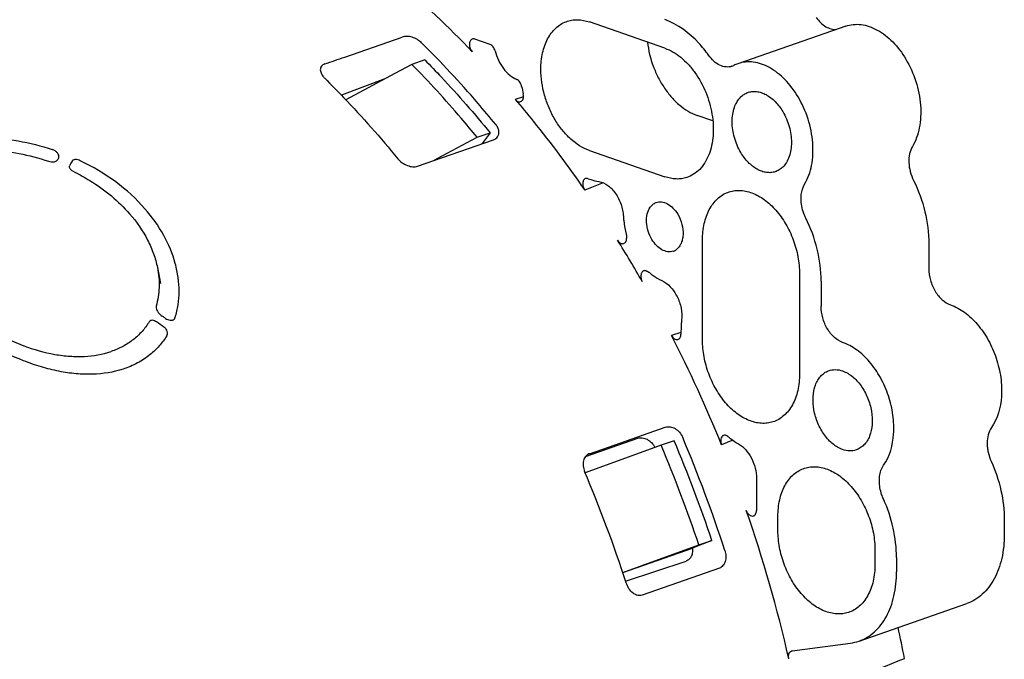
# Model space of a CAD drawing. Header units: millimetres. Extents: x 54 to 441, y 33 to 397.
# Tile 10 of 16: x 183 to 247, y 127 to 169. Entities that reach past the tile are written whole.
import ezdxf

# ---------------------------------------------------------------- set-up
doc = ezdxf.new("R2010")
doc.units = ezdxf.units.MM
doc.header["$LTSCALE"] = 30.734
doc.layers.add('A023133_4_1', color=7, linetype='CONTINUOUS')
doc.layers.add('A023134_9_1', color=7, linetype='CONTINUOUS')

msp = doc.modelspace()

# ---------------------------------------------------------------- linework, layer by layer
at = {"layer": 'A023133_4_1', "color": 7, "linetype": 'CONTINUOUS'}
for p, q in [((208.538, 166.367), (207.431, 165.772)), ((209.387, 166.663), (208.538, 166.367)), ((207.431, 165.772), (204.211, 164.041)), ((210.21, 160.187), (212.825, 161.593)), ((212.825, 161.593), (213.673, 161.889)), ((213.673, 161.889), (213.158, 161.172)), ((209.988, 160.068), (210.21, 160.187)), ((225.743, 141.682), (224.895, 141.386)), ((224.895, 141.386), (219.903, 139.582)), ((228.218, 135.138), (226.985, 134.644)), ((227.37, 134.842), (228.218, 135.138)), ((222.373, 133.036), (227.37, 134.842)), ((222.375, 133.032), (226.951, 134.632))]:
    msp.add_line(p, q, dxfattribs=at)
for centre, radius, start, end in [((142.863, 106.6), 90, 18.48647, 22.94201), ((141.905, 106.263), 90.116, 18.48936, 22.93913)]:
    msp.add_arc(centre, radius, start, end, dxfattribs=at)
for points, knots in [([(212.825, 161.593), (212.481, 162.012), (211.108, 163.652), (209.66, 165.23), (208.538, 166.367)], [0, 0, 0, 0, 0.253297, 1, 1, 1, 1]), ([(209.387, 166.663), (209.757, 166.288), (211.241, 164.747), (212.652, 163.135), (213.673, 161.889)], [0, 0, 0, 0, 0.246685, 1, 1, 1, 1])]:
    msp.add_open_spline(points, degree=3, knots=knots, dxfattribs=at)
at = {"layer": 'A023134_9_1', "color": 7, "linetype": 'CONTINUOUS'}
for p, q in [((225.135, 167.43), (220.185, 169.156)), ((237.006, 168.882), (229.935, 166.417)), ((204.14, 166.853), (207.903, 168.165)), ((213.667, 167.678), (212.67, 168.026)), ((206.764, 165.414), (203.917, 164.348)), ((215.865, 164.238), (215.325, 164.068)), ((228.29, 162.661), (227.256, 163.021)), ((208.916, 159.694), (213.898, 161.43)), ((185.356, 160.223), (185.304, 160.128)), ((220.185, 160.72), (225.135, 158.995)), ((221.097, 158.598), (219.877, 158.124)), ((227.609, 148.291), (227.609, 154.852)), ((242.459, 154.605), (242.459, 152.965)), ((191.846, 153.037), (192.054, 151.995)), ((233.973, 152.633), (233.973, 146.072)), ((235.388, 152.14), (235.388, 150.5)), ((226.196, 148.786), (225.57, 148.593)), ((221.498, 141.287), (225.167, 142.566)), ((219.925, 140.641), (223.355, 141.84)), ((229.608, 141.707), (228.858, 141.414)), ((220.185, 140.829), (220.154, 140.817)), ((220.185, 140.829), (221.498, 141.287)), ((231.145, 139.216), (231.145, 137.097)), ((232.559, 135.786), (232.559, 136.724)), ((247.408, 136.477), (247.408, 135.54)), ((238.923, 134.505), (238.923, 133.568)), ((222.565, 132.461), (226.529, 133.79)), ((240.337, 134.012), (240.337, 133.075)), ((228.715, 133.323), (223.64, 131.554)), ((237.881, 128.539), (244.952, 131.004)), ((233.486, 127.892), (237.313, 128.404))]:
    msp.add_line(p, q, dxfattribs=at)
for centre, radius, start, end in [((229.249, 167.082), 0.885, 289.23251, 297.49186), ((230.628, 164.432), 2.102, 109.23509, 117.48611), ((225.087, 166.673), 9.507, 190.62195, 193.59601), ((297.651, 98.781), 127.127, 151.20131, 151.34844), ((150.387, 110.196), 84.418, 29.77764, 31.92547), ((225.442, 154.829), 0.756, 287.95743, 302.52677), ((153.38, 92.936), 68.349, 55.31706, 55.80983), ((145.944, 107.79), 89.472, 22.07341, 27.13228), ((142.307, 106.403), 91.194, 17.93541, 22.90348), ((135.95, 104.189), 91.113, 18.01118, 22.91504), ((144.717, 107.238), 90.815, 12.81515, 19.20561), ((153.979, 110.232), 88.562, 11.17947, 12.51984), ((236.93, 131.273), 2.895, 277.60461, 289.17104), ((233.515, 127.671), 0.223, 97.6163, 109.17133)]:
    msp.add_arc(centre, radius, start, end, dxfattribs=at)
msp.add_ellipse((-132.05, 10.771), major_axis=(1225.757, 483.174), ratio=0.022444, start_param=-1.281987, end_param=-1.270527, dxfattribs=at)
for points, knots in [([(205.899, 173.204), (206.472, 172.755), (208.782, 170.876), (210.95, 168.825), (212.506, 167.2)], [0, 0, 0, 0, 0.24444, 1, 1, 1, 1]), ([(218.66, 169.171), (218.777, 169.215), (219.02, 169.281), (219.538, 169.321), (219.933, 169.243), (220.185, 169.156)], [0, 0, 0, 0, 0.240276, 0.484651, 1, 1, 1, 1]), ([(228, 166.977), (227.803, 167.254), (227.028, 168.218), (225.985, 169.008), (225.135, 169.305)], [0, 0, 0, 0, 0.274162, 1, 1, 1, 1]), ([(235.071, 169.441), (235.159, 169.318), (235.348, 169.095), (235.679, 168.837), (236.029, 168.682), (236.273, 168.655), (236.387, 168.664)], [0, 0, 0, 0, 0.285347, 0.547613, 0.784512, 1, 1, 1, 1]), ([(217.003, 166.047), (217.003, 166.408), (217.054, 166.94), (217.243, 167.603), (217.434, 168.042), (217.675, 168.426), (217.963, 168.749), (218.291, 169.003), (218.535, 169.124), (218.66, 169.171)], [0, 0, 0, 0, 0.288379, 0.422662, 0.549722, 0.669831, 0.783846, 0.893234, 1, 1, 1, 1]), ([(237.006, 168.882), (237.164, 168.936), (237.499, 169.009), (238.024, 168.999), (238.56, 168.87), (239.294, 168.54), (240.159, 167.847), (240.703, 167.122), (240.945, 166.716)], [0, 0, 0, 0, 0.103603, 0.21039, 0.322982, 0.443095, 0.707244, 1, 1, 1, 1]), ([(209.182, 167.779), (209.098, 167.862), (208.904, 168.011), (208.572, 168.16), (208.227, 168.225), (208, 168.199), (207.903, 168.165)], [0, 0, 0, 0, 0.253184, 0.520599, 0.777857, 1, 1, 1, 1]), ([(212.497, 168.026), (212.469, 168.015), (212.415, 167.979), (212.357, 167.897), (212.322, 167.791), (212.309, 167.626), (212.354, 167.413), (212.446, 167.261), (212.506, 167.2)], [0, 0, 0, 0, 0.096081, 0.200577, 0.317432, 0.446528, 0.726024, 1, 1, 1, 1]), ([(212.67, 168.026), (212.641, 168.036), (212.582, 168.047), (212.523, 168.037), (212.497, 168.026)], [0, 0, 0, 0, 0.516487, 1, 1, 1, 1]), ([(214.045, 162.428), (213.657, 162.901), (212.105, 164.746), (210.46, 166.514), (209.181, 167.779)], [0, 0, 0, 0, 0.253726, 1, 1, 1, 1]), ([(213.998, 167.259), (213.973, 167.354), (213.894, 167.524), (213.747, 167.651), (213.667, 167.678)], [0, 0, 0, 0, 0.538652, 1, 1, 1, 1]), ([(223.994, 167.827), (224.059, 167.289), (224.256, 166.488), (224.692, 165.496), (225.098, 164.807), (225.57, 164.196), (226.242, 163.536), (226.841, 163.166), (227.256, 163.021)], [0, 0, 0, 0, 0.267934, 0.402682, 0.534722, 0.661961, 0.782688, 1, 1, 1, 1]), ([(225.135, 167.43), (225.513, 167.298), (226.06, 166.969), (226.682, 166.38), (227.279, 165.644), (227.869, 164.561), (228.279, 163.145), (228.363, 161.733), (228.141, 160.638), (227.782, 159.914), (227.445, 159.478), (227.04, 159.145), (226.73, 159), (226.572, 158.949)], [0, 0, 0, 0, 0.115763, 0.1798, 0.247251, 0.388839, 0.532673, 0.669998, 0.793874, 0.849983, 0.902383, 0.951937, 1, 1, 1, 1]), ([(126.433, 165.66), (127.512, 166.008), (129.728, 166.571), (133.157, 166.996), (136.674, 167.003), (140.254, 166.592), (143.871, 165.767), (147.5, 164.534), (151.116, 162.904), (155.967, 160.17), (161.848, 155.79), (168.332, 149.303), (174.195, 141.673), (179.275, 133.111), (183.438, 123.85), (186.569, 114.143), (188.581, 104.258), (189.42, 94.464), (189.061, 85.029), (187.748, 77.559), (186.086, 72.018), (184.112, 66.987), (182.174, 63.476), (180.683, 61.341)], [0, 0, 0, 0, 0.02397, 0.048191, 0.072858, 0.098147, 0.124203, 0.151139, 0.179034, 0.207932, 0.268722, 0.333353, 0.401255, 0.471595, 0.543366, 0.615461, 0.686755, 0.756174, 0.822775, 0.885824, 0.915893, 0.944944, 1, 1, 1, 1]), ([(213.998, 167.259), (214.052, 167.046), (214.201, 166.637), (214.527, 166.091), (214.932, 165.656), (215.255, 165.45), (215.42, 165.381)], [0, 0, 0, 0, 0.270698, 0.534318, 0.779737, 1, 1, 1, 1]), ([(229.54, 166.246), (229.48, 166.225), (229.352, 166.196), (229.08, 166.193), (228.721, 166.302), (228.326, 166.578), (228.103, 166.833), (228, 166.977)], [0, 0, 0, 0, 0.105688, 0.214072, 0.446666, 0.709002, 1, 1, 1, 1]), ([(240.945, 166.716), (241.219, 166.257), (241.658, 165.273), (241.921, 163.967), (241.938, 162.937), (241.829, 162.01), (241.603, 161.352), (241.379, 160.977)], [0, 0, 0, 0, 0.267783, 0.533522, 0.660644, 0.781511, 1, 1, 1, 1]), ([(202.827, 166.397), (202.783, 166.381), (202.701, 166.343), (202.604, 166.254), (202.546, 166.144), (202.534, 166.063), (202.534, 166.023)], [0, 0, 0, 0, 0.27733, 0.52632, 0.761321, 1, 1, 1, 1]), ([(202.534, 166.023), (202.534, 165.925), (202.586, 165.772), (202.704, 165.592), (202.783, 165.503), (202.827, 165.46)], [0, 0, 0, 0, 0.451111, 0.714221, 1, 1, 1, 1]), ([(220.185, 160.72), (219.735, 160.877), (219.093, 161.297), (218.393, 162.045), (217.913, 162.738), (217.52, 163.513), (217.134, 164.605), (217.003, 165.475), (217.003, 166.047)], [0, 0, 0, 0, 0.218246, 0.340608, 0.469608, 0.602905, 0.737746, 1, 1, 1, 1]), ([(233.874, 164.252), (233.631, 164.657), (233.088, 165.382), (232.223, 166.075), (231.489, 166.406), (230.953, 166.534), (230.428, 166.545), (230.093, 166.472), (229.935, 166.417)], [0, 0, 0, 0, 0.292756, 0.556905, 0.677018, 0.78961, 0.896397, 1, 1, 1, 1]), ([(202.827, 165.46), (203.243, 165.047), (204.908, 163.348), (206.484, 161.563), (207.621, 160.176)], [0, 0, 0, 0, 0.246314, 1, 1, 1, 1]), ([(215.743, 164.921), (215.724, 165.022), (215.65, 165.205), (215.503, 165.346), (215.42, 165.381)], [0, 0, 0, 0, 0.534242, 1, 1, 1, 1]), ([(144.075, 164.173), (146.992, 163.125), (151.282, 160.983), (156.599, 157.307), (160.55, 154.018), (164.341, 150.289), (167.937, 146.152), (171.306, 141.648), (175.48, 135.164), (179.93, 126.409), (183.24, 117.105), (185.155, 109.45), (186.538, 101.841), (187.001, 96.077), (187.025, 92.272)], [0, 0, 0, 0, 0.105224, 0.161191, 0.219317, 0.279488, 0.341527, 0.405205, 0.470252, 0.603138, 0.737577, 0.80453, 0.870816, 1, 1, 1, 1]), ([(187.792, 92.549), (187.769, 96.353), (187.305, 102.115), (185.923, 109.722), (184.008, 117.374), (180.699, 126.675), (176.25, 135.427), (172.078, 141.909), (168.71, 146.412), (165.115, 150.547), (161.326, 154.275), (157.376, 157.563), (152.06, 161.238), (147.772, 163.379), (144.856, 164.427)], [0, 0, 0, 0, 0.129184, 0.19547, 0.262423, 0.396862, 0.529748, 0.594795, 0.658473, 0.720512, 0.780683, 0.838809, 0.894776, 1, 1, 1, 1]), ([(215.671, 163.926), (215.709, 163.938), (215.784, 163.988), (215.851, 164.114), (215.874, 164.27), (215.86, 164.382), (215.846, 164.438)], [0, 0, 0, 0, 0.205079, 0.436606, 0.704407, 1, 1, 1, 1]), ([(229.554, 162.609), (229.554, 162.773), (229.577, 163.09), (229.685, 163.537), (229.862, 163.925), (230.03, 164.142), (230.124, 164.233)], [0, 0, 0, 0, 0.278641, 0.5387, 0.778645, 1, 1, 1, 1]), ([(230.124, 164.233), (230.188, 164.296), (230.326, 164.408), (230.485, 164.488), (230.567, 164.519)], [0, 0, 0, 0, 0.506819, 1, 1, 1, 1]), ([(230.567, 164.519), (230.658, 164.553), (230.853, 164.6), (231.16, 164.599), (231.474, 164.528), (231.905, 164.339), (232.413, 163.936), (232.732, 163.512), (232.874, 163.275)], [0, 0, 0, 0, 0.103688, 0.210348, 0.322731, 0.442665, 0.706772, 1, 1, 1, 1]), ([(234.308, 158.512), (234.532, 158.887), (234.758, 159.545), (234.867, 160.472), (234.85, 161.502), (234.587, 162.808), (234.148, 163.792), (233.874, 164.252)], [0, 0, 0, 0, 0.218489, 0.339356, 0.466478, 0.732217, 1, 1, 1, 1]), ([(184.891, 91.502), (184.868, 95.31), (184.404, 101.079), (183.02, 108.695), (181.103, 116.356), (177.79, 125.669), (173.336, 134.432), (169.158, 140.922), (165.787, 145.43), (162.187, 149.57), (158.393, 153.302), (154.439, 156.594), (149.116, 160.274), (144.823, 162.417), (141.904, 163.466)], [0, 0, 0, 0, 0.129183, 0.19547, 0.262423, 0.396862, 0.529748, 0.594795, 0.658473, 0.720512, 0.780683, 0.838809, 0.894776, 1, 1, 1, 1]), ([(142.611, 163.696), (145.53, 162.647), (149.822, 160.505), (155.142, 156.826), (159.096, 153.536), (162.889, 149.804), (166.487, 145.665), (169.858, 141.158), (174.034, 134.67), (178.487, 125.91), (181.799, 116.6), (183.716, 108.941), (185.099, 101.327), (185.563, 95.56), (185.586, 91.752)], [0, 0, 0, 0, 0.105224, 0.161191, 0.219317, 0.279488, 0.341527, 0.405205, 0.470252, 0.603138, 0.737577, 0.80453, 0.870817, 1, 1, 1, 1]), ([(186.341, 92.025), (186.318, 95.831), (185.855, 101.597), (184.472, 109.208), (182.556, 116.865), (179.245, 126.172), (174.793, 134.929), (170.618, 141.415), (167.248, 145.921), (163.651, 150.058), (159.86, 153.789), (155.907, 157.079), (150.588, 160.756), (146.298, 162.898), (143.38, 163.947)], [0, 0, 0, 0, 0.129183, 0.19547, 0.262423, 0.396862, 0.529748, 0.594795, 0.658473, 0.720512, 0.780683, 0.838809, 0.894776, 1, 1, 1, 1]), ([(215.325, 164.069), (215.349, 164.04), (215.401, 163.989), (215.49, 163.935), (215.582, 163.911), (215.643, 163.917), (215.671, 163.926)], [0, 0, 0, 0, 0.287693, 0.548326, 0.782807, 1, 1, 1, 1]), ([(215.325, 164.069), (215.723, 163.599), (217.314, 161.674), (218.807, 159.67), (219.877, 158.124)], [0, 0, 0, 0, 0.246882, 1, 1, 1, 1]), ([(183.441, 90.978), (183.417, 94.789), (182.953, 100.561), (181.569, 108.182), (179.65, 115.848), (176.335, 125.166), (171.879, 133.934), (167.698, 140.428), (164.325, 144.939), (160.723, 149.081), (156.927, 152.816), (152.97, 156.11), (147.644, 159.791), (143.349, 161.936), (140.427, 162.986)], [0, 0, 0, 0, 0.129183, 0.195469, 0.262423, 0.396862, 0.529748, 0.594795, 0.658473, 0.720512, 0.780683, 0.838809, 0.894776, 1, 1, 1, 1]), ([(141.147, 163.22), (144.067, 162.17), (148.362, 160.027), (153.686, 156.346), (157.642, 153.053), (161.437, 149.319), (165.037, 145.178), (168.41, 140.668), (172.589, 134.176), (177.044, 125.411), (180.358, 116.096), (182.276, 108.432), (183.66, 100.814), (184.124, 95.043), (184.147, 91.233)], [0, 0, 0, 0, 0.105224, 0.161191, 0.219317, 0.279488, 0.341527, 0.405205, 0.470252, 0.603138, 0.737577, 0.80453, 0.870817, 1, 1, 1, 1]), ([(232.874, 163.275), (233.056, 162.969), (233.336, 162.311), (233.468, 161.44), (233.42, 160.773), (233.312, 160.325), (233.135, 159.937), (232.967, 159.72), (232.874, 159.63)], [0, 0, 0, 0, 0.275608, 0.545747, 0.672318, 0.790453, 0.899448, 1, 1, 1, 1]), ([(214.164, 161.621), (214.201, 161.672), (214.255, 161.796), (214.259, 162.007), (214.188, 162.227), (214.099, 162.363), (214.045, 162.428)], [0, 0, 0, 0, 0.216916, 0.44901, 0.709045, 1, 1, 1, 1]), ([(230.124, 160.588), (229.941, 160.894), (229.661, 161.552), (229.554, 162.26), (229.554, 162.609)], [0, 0, 0, 0, 0.50501, 1, 1, 1, 1]), ([(176.689, 161.069), (176.969, 161.166), (177.56, 161.331), (178.835, 161.558), (180.201, 161.617), (181.617, 161.521), (183.107, 161.31), (184.219, 161.029), (184.949, 160.787)], [0, 0, 0, 0, 0.105934, 0.218687, 0.462325, 0.591957, 0.725462, 1, 1, 1, 1]), ([(213.898, 161.43), (213.952, 161.449), (214.052, 161.499), (214.133, 161.578), (214.164, 161.621)], [0, 0, 0, 0, 0.51638, 1, 1, 1, 1]), ([(241.379, 160.977), (241.293, 160.832), (241.168, 160.49), (241.127, 159.926), (241.218, 159.328), (241.363, 158.939), (241.456, 158.753)], [0, 0, 0, 0, 0.218597, 0.464419, 0.729297, 1, 1, 1, 1]), ([(177.546, 160.326), (178.05, 160.495), (179.156, 160.728), (180.92, 160.787), (182.806, 160.565), (184.07, 160.232), (184.699, 160.017)], [0, 0, 0, 0, 0.219031, 0.462742, 0.725539, 1, 1, 1, 1]), ([(185.377, 160.276), (185.387, 160.32), (185.377, 160.426), (185.29, 160.573), (185.143, 160.701), (185.017, 160.764), (184.949, 160.787)], [0, 0, 0, 0, 0.191598, 0.421696, 0.69719, 1, 1, 1, 1]), ([(232.377, 159.326), (232.286, 159.296), (232.093, 159.259), (231.792, 159.27), (231.485, 159.348), (231.066, 159.542), (230.573, 159.94), (230.262, 160.356), (230.124, 160.588)], [0, 0, 0, 0, 0.103535, 0.210459, 0.323263, 0.443551, 0.707727, 1, 1, 1, 1]), ([(184.699, 160.017), (184.762, 159.995), (184.887, 159.969), (185.065, 159.975), (185.212, 160.024), (185.283, 160.091), (185.304, 160.128)], [0, 0, 0, 0, 0.304554, 0.575728, 0.80531, 1, 1, 1, 1]), ([(186.096, 159.562), (186.081, 159.59), (186.062, 159.65), (186.077, 159.712), (186.09, 159.736)], [0, 0, 0, 0, 0.53415, 1, 1, 1, 1]), ([(186.378, 159.319), (186.318, 159.349), (186.211, 159.415), (186.122, 159.51), (186.096, 159.562)], [0, 0, 0, 0, 0.533781, 1, 1, 1, 1]), ([(186.785, 160.048), (186.732, 160.073), (186.626, 160.113), (186.489, 160.133), (186.389, 160.122), (186.327, 160.101), (186.279, 160.068), (186.256, 160.038), (186.247, 160.023)], [0, 0, 0, 0, 0.298156, 0.577171, 0.70096, 0.811185, 0.909312, 1, 1, 1, 1]), ([(191.026, 156.9), (190.456, 157.552), (189.131, 158.75), (187.599, 159.658), (186.785, 160.048)], [0, 0, 0, 0, 0.489529, 1, 1, 1, 1]), ([(207.621, 160.176), (207.701, 160.078), (207.894, 159.903), (208.231, 159.723), (208.582, 159.638), (208.816, 159.659), (208.916, 159.694)], [0, 0, 0, 0, 0.261938, 0.530036, 0.78138, 1, 1, 1, 1]), ([(232.874, 159.63), (232.803, 159.56), (232.648, 159.438), (232.469, 159.355), (232.377, 159.326)], [0, 0, 0, 0, 0.506875, 1, 1, 1, 1]), ([(186.378, 159.319), (186.73, 159.145), (187.583, 158.674), (188.834, 157.783), (189.655, 156.988), (190.022, 156.567)], [0, 0, 0, 0, 0.257089, 0.635423, 1, 1, 1, 1]), ([(226.572, 158.949), (226.461, 158.913), (226.229, 158.86), (225.741, 158.836), (225.371, 158.912), (225.135, 158.995)], [0, 0, 0, 0, 0.24003, 0.484672, 1, 1, 1, 1]), ([(219.93, 158.876), (219.905, 158.866), (219.856, 158.835), (219.801, 158.765), (219.764, 158.675), (219.74, 158.53), (219.765, 158.335), (219.832, 158.189), (219.877, 158.124)], [0, 0, 0, 0, 0.096443, 0.199955, 0.314346, 0.440289, 0.716759, 1, 1, 1, 1]), ([(220.108, 158.873), (220.079, 158.884), (220.019, 158.897), (219.957, 158.886), (219.93, 158.876)], [0, 0, 0, 0, 0.517463, 1, 1, 1, 1]), ([(220.108, 158.873), (220.167, 158.851), (220.397, 158.772), (220.636, 158.713), (220.815, 158.683)], [0, 0, 0, 0, 0.255915, 1, 1, 1, 1]), ([(220.815, 158.683), (221.021, 158.649), (221.329, 158.501), (221.67, 158.2), (221.91, 157.906), (222.113, 157.565), (222.271, 157.192), (222.378, 156.801), (222.412, 156.534), (222.419, 156.402)], [0, 0, 0, 0, 0.210531, 0.330339, 0.458301, 0.59222, 0.72925, 0.866224, 1, 1, 1, 1]), ([(234.076, 157.565), (234.076, 157.654), (234.093, 157.98), (234.185, 158.307), (234.308, 158.512)], [0, 0, 0, 0, 0.271358, 1, 1, 1, 1]), ([(241.456, 158.753), (241.779, 158.103), (242.273, 156.746), (242.459, 155.311), (242.459, 154.605)], [0, 0, 0, 0, 0.506924, 1, 1, 1, 1]), ([(227.609, 154.852), (227.609, 155.212), (227.66, 155.744), (227.849, 156.407), (228.041, 156.846), (228.282, 157.231), (228.569, 157.553), (228.898, 157.808), (229.142, 157.929), (229.267, 157.976)], [0, 0, 0, 0, 0.288379, 0.422662, 0.549722, 0.669831, 0.783846, 0.893234, 1, 1, 1, 1]), ([(229.267, 157.976), (229.387, 158.021), (229.64, 158.089), (230.038, 158.115), (230.446, 158.067), (231.012, 157.903), (231.712, 157.508), (232.46, 156.806), (233.098, 155.91), (233.588, 154.875), (233.898, 153.768), (233.973, 153.007), (233.973, 152.633)], [0, 0, 0, 0, 0.047671, 0.096219, 0.146532, 0.199301, 0.313494, 0.439925, 0.576362, 0.718636, 0.8616, 1, 1, 1, 1]), ([(224.288, 154.887), (224.186, 155.058), (224.025, 155.425), (223.918, 155.998), (223.953, 156.54), (224.083, 156.865), (224.174, 156.996)], [0, 0, 0, 0, 0.270247, 0.537557, 0.784341, 1, 1, 1, 1]), ([(224.174, 156.996), (224.223, 157.066), (224.337, 157.193), (224.485, 157.278), (224.561, 157.307)], [0, 0, 0, 0, 0.514156, 1, 1, 1, 1]), ([(224.561, 157.307), (224.617, 157.328), (224.737, 157.357), (224.996, 157.356), (225.335, 157.237), (225.697, 156.949), (225.894, 156.687), (225.981, 156.541)], [0, 0, 0, 0, 0.1038, 0.210574, 0.442064, 0.706456, 1, 1, 1, 1]), ([(234.385, 156.288), (234.335, 156.389), (234.162, 156.793), (234.076, 157.237), (234.076, 157.565)], [0, 0, 0, 0, 0.254039, 1, 1, 1, 1]), ([(190.022, 156.567), (190.479, 156.041), (191.072, 155.19), (191.61, 153.963), (191.784, 153.344), (191.846, 153.037)], [0, 0, 0, 0, 0.521001, 0.765974, 1, 1, 1, 1]), ([(193.011, 149.766), (193.096, 150.037), (193.224, 150.603), (193.288, 151.484), (193.225, 152.396), (192.966, 153.655), (192.305, 155.233), (191.496, 156.363), (191.026, 156.9)], [0, 0, 0, 0, 0.110568, 0.224417, 0.342204, 0.464394, 0.722647, 1, 1, 1, 1]), ([(222.419, 156.402), (222.424, 156.313), (222.453, 155.952), (222.519, 155.594), (222.587, 155.33)], [0, 0, 0, 0, 0.24578, 1, 1, 1, 1]), ([(225.981, 156.541), (226.104, 156.335), (226.287, 155.892), (226.354, 155.307), (226.294, 154.87), (226.197, 154.588), (226.051, 154.355), (225.919, 154.237), (225.849, 154.192)], [0, 0, 0, 0, 0.281462, 0.554445, 0.680257, 0.796132, 0.902034, 1, 1, 1, 1]), ([(235.388, 152.14), (235.388, 152.846), (235.202, 154.281), (234.708, 155.639), (234.385, 156.288)], [0, 0, 0, 0, 0.493076, 1, 1, 1, 1]), ([(222.587, 155.33), (222.595, 155.299), (222.623, 155.176), (222.634, 155.049), (222.632, 154.955)], [0, 0, 0, 0, 0.256131, 1, 1, 1, 1]), ([(222.035, 154.837), (222.061, 154.797), (222.117, 154.725), (222.219, 154.644), (222.329, 154.604), (222.404, 154.608), (222.437, 154.618)], [0, 0, 0, 0, 0.292318, 0.556694, 0.789537, 1, 1, 1, 1]), ([(222.437, 154.618), (222.465, 154.627), (222.521, 154.659), (222.583, 154.737), (222.622, 154.839), (222.631, 154.915), (222.632, 154.955)], [0, 0, 0, 0, 0.2168, 0.45009, 0.710866, 1, 1, 1, 1]), ([(225.675, 154.11), (225.619, 154.092), (225.5, 154.069), (225.247, 154.079), (224.918, 154.203), (224.565, 154.488), (224.373, 154.744), (224.288, 154.887)], [0, 0, 0, 0, 0.103635, 0.210667, 0.442994, 0.707433, 1, 1, 1, 1]), ([(191.846, 153.037), (191.931, 152.61), (191.99, 151.961), (191.911, 151.115), (191.82, 150.712), (191.762, 150.517)], [0, 0, 0, 0, 0.513853, 0.759959, 1, 1, 1, 1]), ([(223.743, 152.824), (223.72, 152.815), (223.674, 152.787), (223.62, 152.723), (223.582, 152.641), (223.554, 152.509), (223.567, 152.326), (223.621, 152.186), (223.658, 152.121)], [0, 0, 0, 0, 0.097011, 0.200406, 0.313725, 0.438155, 0.71262, 1, 1, 1, 1]), ([(223.904, 152.826), (223.877, 152.834), (223.822, 152.843), (223.768, 152.833), (223.743, 152.824)], [0, 0, 0, 0, 0.514529, 1, 1, 1, 1]), ([(223.904, 152.826), (223.927, 152.819), (224.025, 152.782), (224.114, 152.724), (224.175, 152.672)], [0, 0, 0, 0, 0.235496, 1, 1, 1, 1]), ([(224.175, 152.672), (224.235, 152.621), (224.472, 152.432), (224.735, 152.274), (224.939, 152.183)], [0, 0, 0, 0, 0.261355, 1, 1, 1, 1]), ([(242.459, 152.965), (242.459, 152.711), (242.536, 152.196), (242.789, 151.601), (243.076, 151.186), (243.387, 150.854), (243.673, 150.667), (243.873, 150.597)], [0, 0, 0, 0, 0.262405, 0.530121, 0.659195, 0.781628, 1, 1, 1, 1]), ([(224.939, 152.183), (225.147, 152.091), (225.437, 151.868), (225.744, 151.489), (226.015, 151.03), (226.233, 150.397), (226.266, 149.86), (226.239, 149.603)], [0, 0, 0, 0, 0.223905, 0.348826, 0.479497, 0.746027, 1, 1, 1, 1]), ([(191.762, 150.517), (191.759, 150.508), (191.751, 150.469), (191.752, 150.429), (191.757, 150.399)], [0, 0, 0, 0, 0.238463, 1, 1, 1, 1]), ([(243.873, 150.597), (244.2, 150.483), (244.852, 150.122), (245.691, 149.321), (246.394, 148.291), (246.913, 147.106), (247.163, 146.049), (247.238, 145.202), (247.224, 144.076), (246.973, 143.126), (246.562, 142.541)], [0, 0, 0, 0, 0.110029, 0.232693, 0.365448, 0.503541, 0.641209, 0.708156, 0.772937, 1, 1, 1, 1]), ([(191.757, 150.399), (191.764, 150.347), (191.803, 150.242), (191.931, 150.046), (192.067, 149.922), (192.168, 149.852)], [0, 0, 0, 0, 0.224982, 0.473375, 1, 1, 1, 1]), ([(236.802, 148.132), (236.602, 148.202), (236.316, 148.389), (236.005, 148.722), (235.718, 149.137), (235.465, 149.731), (235.388, 150.246), (235.388, 150.5)], [0, 0, 0, 0, 0.218372, 0.340805, 0.469879, 0.737595, 1, 1, 1, 1]), ([(191.307, 149.484), (191.171, 149.259), (190.855, 148.832), (190.268, 148.286), (189.578, 147.842), (189.068, 147.624), (188.802, 147.534)], [0, 0, 0, 0, 0.243356, 0.488775, 0.739891, 1, 1, 1, 1]), ([(191.788, 149.472), (191.745, 149.502), (191.656, 149.552), (191.516, 149.59), (191.386, 149.572), (191.326, 149.515), (191.307, 149.484)], [0, 0, 0, 0, 0.294679, 0.566583, 0.797159, 1, 1, 1, 1]), ([(192.375, 149.709), (192.358, 149.721), (192.314, 149.75), (192.247, 149.8), (192.194, 149.834), (192.168, 149.852)], [0, 0, 0, 0, 0.250114, 0.62489, 1, 1, 1, 1]), ([(192.375, 149.709), (192.423, 149.676), (192.521, 149.623), (192.676, 149.584), (192.821, 149.589), (192.905, 149.628), (192.937, 149.655)], [0, 0, 0, 0, 0.287262, 0.554133, 0.791114, 1, 1, 1, 1]), ([(192.937, 149.655), (192.954, 149.669), (192.985, 149.703), (193.004, 149.744), (193.011, 149.766)], [0, 0, 0, 0, 0.497305, 1, 1, 1, 1]), ([(226.239, 149.603), (226.23, 149.528), (226.202, 149.222), (226.193, 148.914), (226.196, 148.681)], [0, 0, 0, 0, 0.245756, 1, 1, 1, 1]), ([(181.038, 148.867), (181.69, 148.5), (183.011, 147.874), (184.741, 147.378), (186.092, 147.208), (187.334, 147.19), (188.244, 147.345), (188.802, 147.534)], [0, 0, 0, 0, 0.277515, 0.53981, 0.663363, 0.781261, 1, 1, 1, 1]), ([(192.456, 148.556), (192.481, 148.596), (192.515, 148.691), (192.501, 148.853), (192.42, 149.015), (192.327, 149.103), (192.273, 149.14)], [0, 0, 0, 0, 0.207698, 0.439599, 0.707285, 1, 1, 1, 1]), ([(225.57, 148.594), (225.594, 148.546), (225.651, 148.46), (225.759, 148.362), (225.879, 148.309), (225.963, 148.311), (225.999, 148.322)], [0, 0, 0, 0, 0.29368, 0.560249, 0.793001, 1, 1, 1, 1]), ([(225.999, 148.322), (226.029, 148.332), (226.088, 148.365), (226.151, 148.449), (226.189, 148.558), (226.196, 148.639), (226.196, 148.681)], [0, 0, 0, 0, 0.215016, 0.447787, 0.709291, 1, 1, 1, 1]), ([(189.589, 146.379), (188.949, 146.171), (187.908, 146.011), (186.493, 146.058), (185.364, 146.222), (184.212, 146.511), (182.645, 147.056), (181.507, 147.616), (180.771, 148.043)], [0, 0, 0, 0, 0.219005, 0.336954, 0.460497, 0.589339, 0.72286, 1, 1, 1, 1]), ([(192.456, 148.556), (192.311, 148.325), (191.98, 147.884), (191.581, 147.504), (191.367, 147.331)], [0, 0, 0, 0, 0.498714, 1, 1, 1, 1]), ([(232.229, 142.917), (232.108, 142.878), (231.855, 142.823), (231.319, 142.809), (230.614, 142.985), (229.814, 143.461), (229.082, 144.166), (228.46, 145.058), (227.984, 146.081), (227.683, 147.173), (227.609, 147.922), (227.609, 148.291)], [0, 0, 0, 0, 0.047628, 0.096326, 0.199687, 0.314527, 0.441311, 0.577722, 0.719652, 0.862104, 1, 1, 1, 1]), ([(239.491, 140.076), (239.902, 140.661), (240.153, 141.611), (240.167, 142.737), (240.092, 143.585), (239.842, 144.641), (239.323, 145.826), (238.62, 146.856), (237.781, 147.657), (237.129, 148.018), (236.802, 148.132)], [0, 0, 0, 0, 0.227062, 0.291844, 0.358791, 0.496459, 0.634552, 0.767306, 0.889971, 1, 1, 1, 1]), ([(191.367, 147.331), (191.109, 147.123), (190.542, 146.749), (189.916, 146.485), (189.589, 146.379)], [0, 0, 0, 0, 0.491325, 1, 1, 1, 1]), ([(233.973, 146.072), (233.973, 145.702), (233.92, 145.155), (233.72, 144.477), (233.518, 144.03), (233.263, 143.642), (232.96, 143.321), (232.615, 143.073), (232.359, 142.96), (232.229, 142.917)], [0, 0, 0, 0, 0.289211, 0.423549, 0.550427, 0.670194, 0.783847, 0.893043, 1, 1, 1, 1]), ([(236.802, 141.103), (236.573, 141.182), (236.243, 141.38), (235.866, 141.734), (235.504, 142.176), (235.144, 142.827), (234.888, 143.681), (234.827, 144.537), (234.95, 145.204), (235.157, 145.651), (235.354, 145.923), (235.592, 146.135), (235.776, 146.232), (235.87, 146.268)], [0, 0, 0, 0, 0.115356, 0.179107, 0.246245, 0.387256, 0.530781, 0.668269, 0.792798, 0.849324, 0.902112, 0.951921, 1, 1, 1, 1]), ([(235.87, 146.268), (236.013, 146.321), (236.332, 146.374), (236.648, 146.312), (236.802, 146.258)], [0, 0, 0, 0, 0.483573, 1, 1, 1, 1]), ([(236.802, 146.258), (237.033, 146.177), (237.367, 145.976), (237.748, 145.616), (238.113, 145.166), (238.473, 144.505), (238.724, 143.639), (238.775, 142.776), (238.639, 142.107), (238.42, 141.665), (238.214, 141.398), (237.966, 141.195), (237.777, 141.106), (237.68, 141.075)], [0, 0, 0, 0, 0.115763, 0.1798, 0.247251, 0.388839, 0.532672, 0.669998, 0.793874, 0.849983, 0.902383, 0.951937, 1, 1, 1, 1]), ([(225.167, 142.566), (225.215, 142.583), (225.319, 142.604), (225.54, 142.597), (225.826, 142.492), (226.118, 142.243), (226.259, 142.017), (226.311, 141.894)], [0, 0, 0, 0, 0.106424, 0.217323, 0.456763, 0.721554, 1, 1, 1, 1]), ([(246.562, 142.541), (246.362, 142.256), (246.261, 141.78), (246.291, 141.231), (246.359, 140.821), (246.459, 140.522), (246.546, 140.331)], [0, 0, 0, 0, 0.457119, 0.588857, 0.72452, 1, 1, 1, 1]), ([(223.355, 141.84), (223.45, 141.873), (223.669, 141.893), (223.993, 141.786), (224.284, 141.563), (224.43, 141.354), (224.487, 141.239)], [0, 0, 0, 0, 0.218692, 0.458685, 0.722088, 1, 1, 1, 1]), ([(228.985, 142.027), (228.964, 142.019), (228.923, 141.995), (228.854, 141.921), (228.803, 141.786), (228.8, 141.602), (228.832, 141.475), (228.858, 141.413)], [0, 0, 0, 0, 0.098693, 0.202722, 0.436618, 0.707977, 1, 1, 1, 1]), ([(229.274, 141.96), (229.231, 141.995), (229.158, 142.036), (229.054, 142.046), (229.006, 142.036), (228.985, 142.027)], [0, 0, 0, 0, 0.535319, 0.773011, 1, 1, 1, 1]), ([(229.274, 141.96), (229.331, 141.914), (229.557, 141.736), (229.796, 141.575), (229.98, 141.467)], [0, 0, 0, 0, 0.256056, 1, 1, 1, 1]), ([(229.98, 141.467), (230.153, 141.366), (230.477, 141.085), (230.843, 140.538), (231.084, 139.898), (231.145, 139.441), (231.145, 139.216)], [0, 0, 0, 0, 0.227736, 0.480369, 0.743613, 1, 1, 1, 1]), ([(237.68, 141.075), (237.544, 141.031), (237.242, 140.991), (236.947, 141.052), (236.802, 141.103)], [0, 0, 0, 0, 0.483736, 1, 1, 1, 1]), ([(220.154, 140.817), (220.11, 140.799), (220.027, 140.751), (219.885, 140.61), (219.773, 140.36), (219.761, 140.013), (219.824, 139.779), (219.873, 139.665)], [0, 0, 0, 0, 0.108346, 0.218491, 0.453057, 0.715651, 1, 1, 1, 1]), ([(246.546, 140.331), (246.824, 139.719), (247.25, 138.455), (247.408, 137.129), (247.408, 136.477)], [0, 0, 0, 0, 0.507498, 1, 1, 1, 1]), ([(232.559, 136.724), (232.559, 137.085), (232.61, 137.617), (232.799, 138.28), (232.99, 138.719), (233.232, 139.103), (233.519, 139.426), (233.847, 139.68), (234.092, 139.801), (234.217, 139.848)], [0, 0, 0, 0, 0.288379, 0.422662, 0.549722, 0.669831, 0.783846, 0.893234, 1, 1, 1, 1]), ([(234.217, 139.848), (234.337, 139.893), (234.59, 139.961), (234.987, 139.987), (235.396, 139.94), (235.962, 139.775), (236.662, 139.38), (237.41, 138.678), (238.048, 137.782), (238.538, 136.747), (238.847, 135.64), (238.923, 134.879), (238.923, 134.505)], [0, 0, 0, 0, 0.047671, 0.096219, 0.146532, 0.199301, 0.313494, 0.439925, 0.576362, 0.718636, 0.8616, 1, 1, 1, 1]), ([(239.21, 139.051), (239.21, 139.149), (239.23, 139.505), (239.342, 139.864), (239.491, 140.076)], [0, 0, 0, 0, 0.274365, 1, 1, 1, 1]), ([(239.475, 137.866), (239.432, 137.96), (239.283, 138.339), (239.21, 138.748), (239.21, 139.051)], [0, 0, 0, 0, 0.254645, 1, 1, 1, 1]), ([(240.337, 134.012), (240.337, 134.664), (240.179, 135.99), (239.753, 137.255), (239.475, 137.866)], [0, 0, 0, 0, 0.492502, 1, 1, 1, 1]), ([(230.478, 137.112), (230.499, 137.053), (230.553, 136.942), (230.668, 136.812), (230.804, 136.735), (230.904, 136.732), (230.946, 136.745)], [0, 0, 0, 0, 0.29317, 0.563626, 0.797528, 1, 1, 1, 1]), ([(230.946, 136.745), (230.975, 136.753), (231.034, 136.786), (231.098, 136.868), (231.137, 136.975), (231.145, 137.055), (231.145, 137.097)], [0, 0, 0, 0, 0.215646, 0.448384, 0.709529, 1, 1, 1, 1]), ([(237.179, 130.413), (237.058, 130.374), (236.805, 130.319), (236.269, 130.305), (235.564, 130.481), (234.764, 130.956), (234.032, 131.662), (233.41, 132.554), (232.934, 133.577), (232.633, 134.669), (232.559, 135.418), (232.559, 135.786)], [0, 0, 0, 0, 0.047628, 0.096326, 0.199687, 0.314527, 0.441311, 0.577722, 0.719652, 0.862104, 1, 1, 1, 1]), ([(247.408, 135.54), (247.408, 135.012), (247.333, 134.233), (247.052, 133.264), (246.768, 132.624), (246.41, 132.067), (245.984, 131.601), (245.497, 131.238), (245.136, 131.069), (244.952, 131.004)], [0, 0, 0, 0, 0.288803, 0.423118, 0.550091, 0.670032, 0.783864, 0.893151, 1, 1, 1, 1]), ([(226.947, 134.678), (226.96, 134.58), (226.964, 134.387), (226.894, 134.117), (226.747, 133.901), (226.603, 133.815), (226.529, 133.79)], [0, 0, 0, 0, 0.279315, 0.540719, 0.778765, 1, 1, 1, 1]), ([(229.069, 134.485), (229.107, 134.367), (229.156, 134.127), (229.127, 133.825), (229.045, 133.614), (228.958, 133.483), (228.847, 133.383), (228.76, 133.339), (228.715, 133.323)], [0, 0, 0, 0, 0.278664, 0.543937, 0.667719, 0.784172, 0.894076, 1, 1, 1, 1]), ([(165.921, 49.824), (167.34, 50.356), (170.117, 51.676), (173.942, 54.349), (177.399, 57.687), (180.444, 61.642), (183.043, 66.163), (185.165, 71.192), (186.788, 76.666), (187.893, 82.518), (188.468, 88.677), (188.505, 95.065), (188.005, 101.606), (186.974, 108.217), (185.426, 114.819), (182.703, 123.479), (179.944, 129.743), (177.806, 133.739)], [0, 0, 0, 0, 0.04823, 0.097312, 0.147912, 0.200569, 0.255664, 0.31342, 0.373904, 0.437049, 0.502672, 0.570491, 0.640147, 0.711223, 0.783253, 0.855746, 1, 1, 1, 1]), ([(238.923, 133.568), (238.923, 133.197), (238.869, 132.651), (238.67, 131.973), (238.467, 131.526), (238.213, 131.138), (237.91, 130.817), (237.565, 130.569), (237.309, 130.455), (237.179, 130.413)], [0, 0, 0, 0, 0.289211, 0.423549, 0.550427, 0.670194, 0.783847, 0.893043, 1, 1, 1, 1]), ([(237.881, 128.539), (238.065, 128.604), (238.426, 128.773), (238.913, 129.136), (239.339, 129.602), (239.697, 130.16), (239.981, 130.799), (240.262, 131.768), (240.337, 132.547), (240.337, 133.075)], [0, 0, 0, 0, 0.106849, 0.216136, 0.329968, 0.449909, 0.576882, 0.711197, 1, 1, 1, 1]), ([(223.274, 131.56), (223.196, 131.587), (223.005, 131.695), (222.762, 131.97), (222.643, 132.225), (222.598, 132.361)], [0, 0, 0, 0, 0.226825, 0.600505, 1, 1, 1, 1]), ([(223.64, 131.554), (223.583, 131.534), (223.457, 131.514), (223.333, 131.539), (223.274, 131.56)], [0, 0, 0, 0, 0.489885, 1, 1, 1, 1]), ([(233.253, 127.533), (233.253, 127.573), (233.261, 127.651), (233.297, 127.756), (233.358, 127.838), (233.413, 127.872), (233.442, 127.882)], [0, 0, 0, 0, 0.289545, 0.550859, 0.784372, 1, 1, 1, 1]), ([(233.27, 127.381), (233.268, 127.394), (233.258, 127.444), (233.253, 127.495), (233.253, 127.533)], [0, 0, 0, 0, 0.255125, 1, 1, 1, 1])]:
    msp.add_open_spline(points, degree=3, knots=knots, dxfattribs=at)
for points in [[(202.827, 166.397), (203.265, 166.549), (203.703, 166.701), (204.14, 166.853)], [(185.356, 160.223), (185.366, 160.239), (185.372, 160.257), (185.377, 160.276)]]:
    msp.add_open_spline(points, degree=3, dxfattribs=at)

doc.saveas('drawing.dxf')
